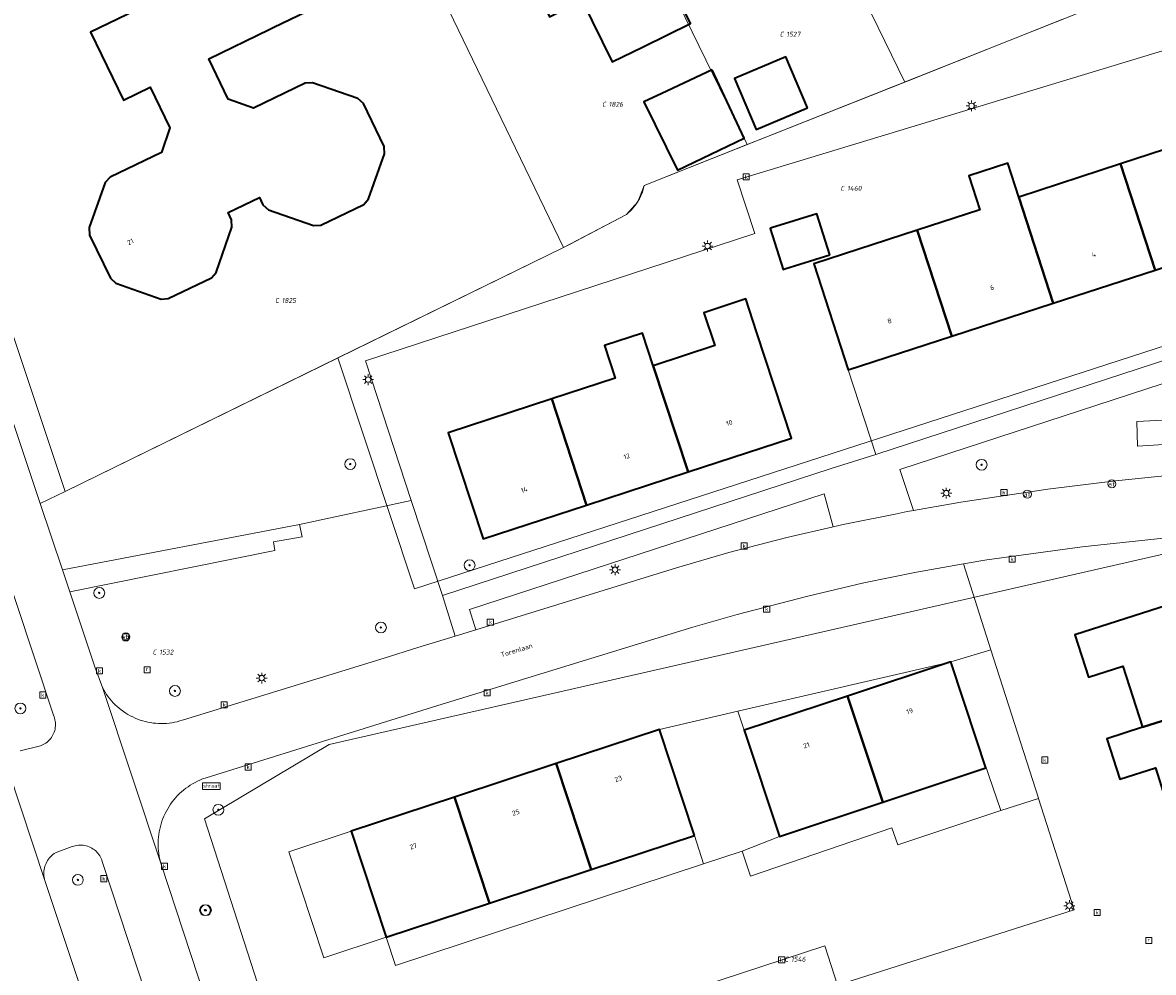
# Model space of a CAD drawing. Header units: metres. Extents: x 250001 to 257773, y 598992 to 609118.
# Tile 132 of 256: x 252841 to 252924, y 600355 to 600425. Entities that reach past the tile are written whole.
import ezdxf
from ezdxf.enums import TextEntityAlignment as Align
from ezdxf.lldxf.tags import DXFTag

# ---------------------------------------------------------------- set-up
doc = ezdxf.new("R2010")
doc.units = ezdxf.units.M
for name, color, linetype, lineweight in [('B-WE-GR-BOOM-S', 252, 'Continuous', 25), ('B-WE-GR-GROENVOORZIENING-GV', 252, 'Continuous', 18), ('B-WE-KG-GRENS_PERCEEL-G', 150, 'KG-PERCEEL', 18), ('B-WE-KG-GRENS_PERCEEL-S', 150, 'Continuous', 25), ('B-WE-KL-ET_LS_OV_LICHTMAST-S', 252, 'Continuous', 25), ('B-WE-OG-BEBOUWING-GV', 1, 'Continuous', 35), ('B-WE-OG-BEBOUWING-T18', 7, 'Continuous', 18), ('B-WE-OG-TERREIN_ERF-GV', 7, 'Continuous', 18), ('B-WE-OG-TOPOGRAFIE-T18', 2, 'Continuous', 18), ('B-WE-RI-GWA_KOLK-S', 252, 'Continuous', 25), ('B-WE-RI-GWA_RIOOLPUT-S', 252, 'Continuous', 25), ('B-WE-VH-VERHARDING_GESLOTEN-GV', 252, 'Continuous', 18), ('B-WE-VH-VERHARDING_OPEN-GV', 252, 'Continuous', 18), ('B-WE-VW-AFSLUITPAAL-S', 252, 'Continuous', 25), ('B-WE-VW-VERKEERSTEKEN_BORD-S', 252, 'Continuous', 25), ('B-WE-VW-VERKEERSTEKEN_DRAAGCONSTRUCTIE-S', 252, 'Continuous', 25), ('X-XX-AL-REFERENTIE-G', 7, 'Continuous', 18)]:
    doc.layers.add(name, color=color, linetype=linetype, lineweight=lineweight)
doc.styles.add('NLCS-ISO', font='NLCS-ISO.ttf')
doc.styles.add('NLCS-ISO-ANNOTATIEF-T18', font='NLCS-ISO.ttf', dxfattribs={"height": 1.8})
doc.styles.get("Standard").update_dxf_attribs({"font": 'NLCS-ISO.ttf'})
tags = doc.linetypes.add('KG-PERCEEL', pattern='A,5.5,-2,["P",Standard,S=1.8,R=0,X=-0.5,Y=-0.9],-2,5.5,-2,[5,NLCS.SHX,S=0.75,R=0,X=0,Y=0],-2', length=19).pattern_tags.tags
tags[6] = DXFTag(74, 10)

# ---------------------------------------------------------------- blocks, each defined once
blk = doc.blocks.new('SKG-PERCEELNUMMER-SO')
at = {"style": 'NLCS-ISO', "oblique": 10, "flags": 1}
blk.add_attdef('GEMEENTECODE', text='', height=1.8, dxfattribs=at).set_placement((0, 2.55), align=Align.MIDDLE_CENTER)
at = {"style": 'NLCS-ISO', "oblique": 10}
blk.add_attdef('SECTIE', text='', height=1.8, dxfattribs=at).set_placement((-0.5, 0), align=Align.MIDDLE_RIGHT)
blk.add_attdef('PERCEELNUMMER', text='', height=1.8, dxfattribs=at).set_placement((0.5, 0), align=Align.MIDDLE_LEFT)
blk = doc.blocks.new('BS2021-132-Xref-KAD-20210617')
at = {"layer": 'B-WE-KG-GRENS_PERCEEL-G', "flags": 128}
for points in [[(252889.803, 600453.636), (252905.966, 600420.436)], [(252878.573, 600448.126), (252894.336, 600415.809)], [(252880.761, 600408.208), (252864.865, 600441.158)], [(252935.376, 600432.138), (252937.683, 600405.004), (252869.746, 600382.991), (252864.1, 600400.055)], [(252832.198, 600425.373), (252843.939, 600390.19)], [(252917.652, 600425.086), (252905.966, 600420.436)], [(252905.966, 600420.436), (252896.157, 600416.533), (252894.336, 600415.809)], [(252894.336, 600415.809), (252886.73, 600412.785)], [(252886.73, 600412.785), (252886.594, 600412.289), (252886.389, 600411.817), (252886.118, 600411.379), (252885.788, 600410.984), (252885.405, 600410.64)], [(252885.405, 600410.64), (252881.195, 600408.42), (252880.761, 600408.208)], [(252880.761, 600408.208), (252864.1, 600400.055)], [(252864.1, 600400.055), (252843.939, 600390.19)], [(252870.628, 600315.191), (252854.233, 600366.004), (252863.451, 600371.485), (252930.448, 600386.785), (252949.549, 600344.368)]]:
    blk.add_lwpolyline(points, dxfattribs=at)
at = {"layer": 'B-WE-KG-GRENS_PERCEEL-S', "xscale": 0.2, "yscale": 0.2, "zscale": 0.2}
for p, values in [((252897.126, 600423.97), {'PERCEELNUMMER': '1527', 'SECTIE': 'C'}), ((252884.009, 600418.792), {'PERCEELNUMMER': '1826', 'SECTIE': 'C'}), ((252901.614, 600412.579), {'PERCEELNUMMER': '1460', 'SECTIE': 'C'}), ((252859.846, 600404.294), {'PERCEELNUMMER': '1825', 'SECTIE': 'C'}), ((252850.799, 600378.312), {'PERCEELNUMMER': '1532', 'SECTIE': 'C'}), ((252897.472, 600355.622), {'PERCEELNUMMER': '1546', 'SECTIE': 'C'})]:
    blk.add_blockref('SKG-PERCEELNUMMER-SO', p, dxfattribs=at).add_auto_attribs(values)
blk = doc.blocks.new('SIE-WEG_VERKEERSBORD-SO')
at = {"color": 0, "linetype": 'ByBlock', "lineweight": 18}
blk.add_lwpolyline([(-1.125, -1.125), (1.125, -1.125), (1.125, 1.125), (-1.125, 1.125)], close=True, dxfattribs=at)
at = {"color": 0, "linetype": 'ByBlock', "lineweight": 18, "style": 'NLCS-ISO'}
blk.add_text('vb', height=1.5, dxfattribs=at).set_placement((0, 0), align=Align.MIDDLE_CENTER)
blk = doc.blocks.new('SIE-WEG_VERKEERSBORD_STRAATNAAM-SO')
at = {"color": 0, "linetype": 'ByBlock', "lineweight": 18}
blk.add_lwpolyline([(-3.25, -1.25), (3.25, -1.25), (3.25, 1.25), (-3.25, 1.25)], close=True, dxfattribs=at)
at = {"color": 0, "linetype": 'ByBlock', "lineweight": 18, "style": 'NLCS-ISO'}
blk.add_text('straat', height=1.5, dxfattribs=at).set_placement((0, 0.15), align=Align.MIDDLE_CENTER)
blk = doc.blocks.new('SVW-AFSLUITPAAL-SO')
at = {"lineweight": 18}
blk.add_circle((0, 0), 1.5, dxfattribs=at)
at = {"lineweight": 18, "style": 'NLCS-ISO'}
blk.add_text('af', height=1.8, dxfattribs=at).set_placement((0, 0), align=Align.MIDDLE_CENTER)
blk = doc.blocks.new('SIE-WEG_PAAL_VERKEERSBORD-SO')
at = {"color": 0, "linetype": 'ByBlock', "lineweight": 18}
blk.add_circle((0, 0), 1.5, dxfattribs=at)
at = {"color": 0, "linetype": 'ByBlock', "lineweight": 18, "style": 'NLCS-ISO'}
blk.add_text('vb', height=1.5, dxfattribs=at).set_placement((0, 0.13), align=Align.MIDDLE_CENTER)
blk = doc.blocks.new('SKL-ET_OV_LICHTMAST-SO')
at = {"color": 0, "linetype": 'ByBlock', "lineweight": 18}
for points in [[(-1.25, 0), (-2, 0)], [(-1.41, 1.41), (-0.88, 0.88)], [(0, 2), (0, 1.25)], [(0.88, 0.88), (1.41, 1.41)], [(2, 0), (1.25, 0)], [(-1.41, -1.41), (-0.88, -0.88)], [(0, -1.25), (0, -2)], [(0.88, -0.88), (1.41, -1.41)]]:
    blk.add_lwpolyline(points, dxfattribs=at)
blk.add_circle((0, 0), 1, dxfattribs=at)
blk = doc.blocks.new('SRI-KOLK-SO')
at = {"color": 0, "linetype": 'ByBlock', "lineweight": 18}
blk.add_lwpolyline([(-1.125, -1.125), (1.125, -1.125), (1.125, 1.125), (-1.125, 1.125)], close=True, dxfattribs=at)
at = {"color": 0, "linetype": 'ByBlock', "lineweight": 18, "style": 'NLCS-ISO'}
blk.add_text('k', height=1.5, dxfattribs=at).set_placement((0, 0), align=Align.MIDDLE_CENTER)
blk = doc.blocks.new('SRI-PUT_INSPECTIEPUT_RIOOLPUT-SO')
at = {"color": 0, "linetype": 'ByBlock', "lineweight": 18}
blk.add_lwpolyline([(-1.12, -1.12), (1.12, -1.12), (1.12, 1.12), (-1.12, 1.12)], close=True, dxfattribs=at)
at = {"color": 0, "linetype": 'ByBlock', "lineweight": 18, "style": 'NLCS-ISO'}
blk.add_text('r', height=1.5, dxfattribs=at).set_placement((0, 0.28), align=Align.MIDDLE_CENTER)
blk = doc.blocks.new('SGR-BOOM_01-SO')
at = {"linetype": 'ByBlock', "lineweight": 18}
h = blk.add_hatch(color=0, dxfattribs=at)
h.dxf.hatch_style = 1
edge = h.paths.add_edge_path()
edge.add_arc((0, 0), 0.25, 0, 360)
at = {"color": 0, "linetype": 'ByBlock', "lineweight": 18}
for radius in [2, 0.25]:
    blk.add_circle((0, 0), radius, dxfattribs=at)
blk = doc.blocks.new('BS2021-132-Xref-BGT-GRIJS-20210617-aangepast')
at = {"layer": 'B-WE-GR-GROENVOORZIENING-GV', "flags": 128}
for points in [[(252940.792, 600434.293), (252886.73, 600412.785), (252886.261, 600411.593), (252885.405, 600410.64), (252880.761, 600408.208), (252843.939, 600390.19), (252842.109, 600389.295), (252843.748, 600384.392), (252861.269, 600387.739), (252869.52, 600389.523), (252866.141, 600399.833), (252894.885, 600409.246), (252893.593, 600413.22), (252931.029, 600424.567)], [(252840.63, 600371.019), (252842.129, 600371.39), (252842.22, 600371.425), (252842.325, 600371.474), (252842.426, 600371.529), (252842.523, 600371.592), (252842.615, 600371.661), (252842.703, 600371.736), (252842.784, 600371.817), (252842.861, 600371.904), (252842.93, 600371.995), (252842.994, 600372.092), (252843.05, 600372.192), (252843.1, 600372.296), (252843.142, 600372.404), (252843.176, 600372.514), (252843.203, 600372.626), (252843.222, 600372.739), (252843.233, 600372.854), (252843.236, 600372.969), (252843.231, 600373.084), (252843.218, 600373.199), (252843.198, 600373.312), (252843.169, 600373.424), (252843.133, 600373.533), (252843.089, 600373.64), (252833.32, 600403.079)], [(252937.129, 600402.109), (252905.599, 600391.817), (252906.615, 600388.774), (252910.119, 600389.4), (252916.529, 600390.349), (252921.54, 600390.969), (252925.619, 600391.38)], [(252881.61, 600350.55), (252900.06, 600356.612), (252901.014, 600353.707), (252918.492, 600359.268), (252915.855, 600367.502), (252913.076, 600366.599), (252905.462, 600364.069), (252905.027, 600365.327), (252894.571, 600361.759), (252893.959, 600363.613), (252891.115, 600362.673), (252868.35, 600355.151), (252867.66, 600357.24), (252863.055, 600355.718), (252860.464, 600363.561), (252865.07, 600365.08), (252872.704, 600367.602), (252880.213, 600370.075), (252887.849, 600372.594), (252893.641, 600373.937), (252909.314, 600377.571), (252909.37, 600377.587), (252912.342, 600378.472), (252910.307, 600384.828), (252906.839, 600384.209), (252902.95, 600383.43), (252898.809, 600382.449), (252893.589, 600381.099), (252890.309, 600380.149), (252871.789, 600374.469), (252868.79, 600373.519), (252854.36, 600369.03), (252854.288, 600369.006), (252854.097, 600368.936), (252853.91, 600368.859), (252853.725, 600368.774), (252853.545, 600368.682), (252853.368, 600368.584), (252853.194, 600368.478), (252853.026, 600368.365), (252852.862, 600368.246), (252852.702, 600368.121), (252852.548, 600367.989), (252852.399, 600367.852), (252852.256, 600367.709), (252852.118, 600367.56), (252851.986, 600367.405), (252851.861, 600367.246), (252851.742, 600367.082), (252851.629, 600366.913), (252851.523, 600366.74), (252851.425, 600366.563), (252851.333, 600366.383), (252851.248, 600366.198), (252851.171, 600366.011), (252851.101, 600365.821), (252851.039, 600365.628), (252850.984, 600365.432), (252850.937, 600365.235), (252850.898, 600365.036), (252850.867, 600364.836), (252850.844, 600364.634), (252850.828, 600364.432), (252850.821, 600364.229), (252850.822, 600364.027), (252850.83, 600363.824), (252850.847, 600363.622), (252850.872, 600363.421), (252850.904, 600363.22), (252850.945, 600363.022), (252850.993, 600362.825), (252851.049, 600362.63), (252857.595, 600342.693)], [(252853.67, 600341.589), (252846.709, 600362.759), (252846.688, 600362.842), (252846.652, 600362.952), (252846.609, 600363.059), (252846.558, 600363.163), (252846.501, 600363.263), (252846.436, 600363.359), (252846.365, 600363.451), (252846.288, 600363.537), (252846.206, 600363.617), (252846.117, 600363.692), (252846.024, 600363.761), (252845.927, 600363.823), (252845.825, 600363.877), (252845.72, 600363.925), (252845.612, 600363.966), (252845.501, 600363.998), (252845.388, 600364.023), (252845.274, 600364.041), (252845.159, 600364.05), (252845.043, 600364.051), (252844.928, 600364.045), (252844.813, 600364.03), (252844.7, 600364.007), (252844.588, 600363.977), (252844.479, 600363.939), (252843.279, 600363.5), (252843.247, 600363.481), (252843.146, 600363.418), (252843.051, 600363.348), (252842.96, 600363.272), (252842.874, 600363.19), (252842.794, 600363.102), (252842.721, 600363.009), (252842.653, 600362.911), (252842.593, 600362.809), (252842.54, 600362.703), (252842.493, 600362.594), (252842.455, 600362.482), (252842.423, 600362.367), (252842.4, 600362.251), (252842.385, 600362.133), (252842.377, 600362.015), (252842.378, 600361.896), (252842.386, 600361.778), (252842.403, 600361.66), (252842.427, 600361.544), (252842.459, 600361.43), (252849.553, 600340.098)]]:
    blk.add_lwpolyline(points, dxfattribs=at)
for points in [[(252843.939, 600390.19), (252832.059, 600425.789), (252830.245, 600424.896), (252830.289, 600424.669), (252830.359, 600424.449), (252842.109, 600389.295)], [(252936.641, 600403.633), (252934.649, 600409.844), (252932.11, 600409.03), (252924.465, 600406.54), (252916.947, 600404.092), (252909.445, 600401.649), (252901.8, 600399.16), (252903.826, 600392.921)], [(252931.359, 600394.04), (252931.29, 600395.76), (252923.11, 600395.349), (252923.16, 600393.52)], [(252931.359, 600394.04), (252923.16, 600393.52), (252923.11, 600395.349), (252931.29, 600395.76)], [(252900.689, 600387.572), (252900.011, 600390.013), (252873.816, 600381.468), (252874.278, 600379.969), (252889.099, 600384.54), (252892.98, 600385.67), (252897.269, 600386.79)], [(252871.823, 600382.499), (252869.52, 600389.523), (252861.269, 600387.739), (252861.45, 600386.829), (252859.329, 600386.469), (252859.44, 600385.81), (252844.293, 600382.761), (252846.148, 600377.213), (252846.709, 600375.689), (252846.803, 600375.515), (252846.904, 600375.345), (252847.012, 600375.179), (252847.127, 600375.017), (252847.248, 600374.861), (252847.375, 600374.709), (252847.508, 600374.562), (252847.648, 600374.422), (252847.792, 600374.286), (252847.942, 600374.157), (252848.097, 600374.034), (252848.257, 600373.917), (252848.422, 600373.807), (252848.591, 600373.704), (252848.764, 600373.607), (252848.94, 600373.518), (252849.12, 600373.435), (252849.304, 600373.361), (252849.49, 600373.293), (252849.678, 600373.233), (252849.869, 600373.181), (252850.062, 600373.137), (252850.257, 600373.1), (252850.453, 600373.071), (252850.65, 600373.051), (252850.847, 600373.038), (252851.045, 600373.033), (252851.243, 600373.036), (252851.441, 600373.047), (252851.638, 600373.067), (252851.834, 600373.094), (252852.029, 600373.129), (252852.222, 600373.171), (252852.414, 600373.222), (252852.603, 600373.28), (252852.69, 600373.31), (252867.509, 600377.859), (252870, 600378.65), (252872.75, 600379.498)], [(252861.45, 600386.829), (252861.269, 600387.739), (252843.748, 600384.392), (252844.293, 600382.761), (252859.44, 600385.81), (252859.329, 600386.469)], [(252915.849, 600367.52), (252912.342, 600378.472), (252909.37, 600377.587), (252911.271, 600371.865), (252913.076, 600366.599), (252915.855, 600367.502)], [(252894.109, 600372.54), (252893.641, 600373.937), (252887.849, 600372.594), (252890.434, 600364.765), (252890.428, 600364.763), (252891.115, 600362.673), (252893.959, 600363.613), (252896.72, 600364.689)], [(252867.66, 600357.24), (252865.07, 600365.08), (252860.464, 600363.561), (252863.055, 600355.718)]]:
    blk.add_lwpolyline(points, close=True, dxfattribs=at)
at = {"layer": 'B-WE-OG-BEBOUWING-GV', "flags": 128}
for points in [[(252885.016, 600427.851), (252879.961, 600438.175), (252871.96, 600434.263), (252873.81, 600430.484), (252872.906, 600430.041), (252874.884, 600426.001), (252878.501, 600427.772), (252879.73, 600425.262), (252882.142, 600426.443), (252884.359, 600421.917), (252886.649, 600423.039), (252890.14, 600424.749), (252887.93, 600429.274)], [(252898.795, 600418.531), (252897.188, 600422.308), (252893.397, 600420.695), (252895.004, 600416.918)], [(252891.743, 600421.331), (252888.021, 600419.586), (252886.707, 600418.965), (252889.187, 600413.916), (252894.109, 600416.284)], [(252932.11, 600409.03), (252929.55, 600416.87), (252921.904, 600414.382), (252924.465, 600406.54)], [(252914.397, 600411.939), (252913.584, 600414.439), (252910.71, 600413.504), (252911.523, 600411.004), (252906.894, 600409.498), (252909.445, 600401.649), (252916.947, 600404.092)], [(252924.465, 600406.54), (252921.904, 600414.382), (252914.397, 600411.939), (252916.947, 600404.092)], [(252900.432, 600407.669), (252899.479, 600410.704), (252896.122, 600409.65), (252896.033, 600409.622), (252896.986, 600406.587), (252897.106, 600406.625)], [(252909.445, 600401.649), (252906.894, 600409.498), (252899.249, 600407.01), (252901.8, 600399.16)], [(252895.029, 600401.979), (252894.235, 600404.404), (252891.141, 600403.391), (252891.935, 600400.966), (252887.388, 600399.477), (252889.966, 600391.624), (252897.609, 600394.119)], [(252887.388, 600399.477), (252886.6, 600401.887), (252883.797, 600400.97), (252884.586, 600398.56), (252879.89, 600397.024), (252882.463, 600389.175), (252889.966, 600391.624)], [(252882.463, 600389.175), (252879.89, 600397.024), (252872.25, 600394.52), (252874.82, 600386.68)], [(252931.385, 600375.254), (252928.93, 600382.91), (252921.07, 600380.41), (252918.538, 600379.598), (252919.542, 600376.466), (252922.074, 600377.277), (252923.524, 600372.753)], [(252911.271, 600371.865), (252909.37, 600377.587), (252909.314, 600377.571), (252901.739, 600375.065), (252904.345, 600367.225), (252911.97, 600369.76)], [(252904.345, 600367.225), (252901.739, 600375.065), (252894.109, 600372.54), (252896.72, 600364.689)], [(252931.385, 600375.254), (252923.524, 600372.753), (252920.907, 600371.914), (252921.869, 600368.914), (252924.485, 600369.753), (252925.932, 600365.24), (252933.795, 600367.741)], [(252890.434, 600364.765), (252887.849, 600372.594), (252880.213, 600370.075), (252882.799, 600362.244), (252890.428, 600364.763)], [(252882.799, 600362.244), (252880.213, 600370.075), (252872.704, 600367.602), (252875.294, 600359.762)], [(252875.294, 600359.762), (252872.704, 600367.602), (252865.07, 600365.08), (252867.66, 600357.24)]]:
    blk.add_lwpolyline(points, close=True, dxfattribs=at)
blk.add_lwpolyline([(252856.6, 600429.35), (252845.82, 600424.12), (252848.25, 600419.09), (252850.231, 600420.047), (252851.678, 600417.052), (252851.062, 600415.218), (252847.27, 600413.4), (252846.9, 600413), (252845.72, 600409.68), (252845.75, 600409.13), (252847.29, 600405.95), (252847.7, 600405.58), (252851.03, 600404.4), (252851.57, 600404.43), (252854.75, 600405.97), (252855.11, 600406.36), (252856.265, 600409.706), (252856.241, 600410.262), (252855.984, 600410.806), (252858.303, 600411.904), (252858.56, 600411.36), (252858.96, 600411), (252862.29, 600409.83), (252862.83, 600409.85), (252866.008, 600411.386), (252866.37, 600411.8), (252867.54, 600415.13), (252867.51, 600415.68), (252865.98, 600418.86), (252865.57, 600419.21), (252862.23, 600420.37), (252861.69, 600420.35), (252857.874, 600418.502), (252856, 600419.18), (252854.56, 600422.14), (252859.03, 600424.32), (252859.315, 600424.465), (252864.34, 600426.893)], dxfattribs=at)
at = {"layer": 'B-WE-OG-TERREIN_ERF-GV', "flags": 128}
for points in [[(252971.115, 600493.782), (252880.101, 600449.28), (252875.45, 600447.04), (252848.179, 600433.723), (252832.059, 600425.789), (252843.939, 600390.19), (252880.761, 600408.208), (252885.405, 600410.64), (252886.261, 600411.593), (252886.73, 600412.785), (252940.792, 600434.293)], [(252864.34, 600426.893), (252859.315, 600424.465), (252859.03, 600424.32), (252854.56, 600422.14), (252856, 600419.18), (252857.874, 600418.502), (252861.69, 600420.35), (252862.23, 600420.37), (252865.57, 600419.21), (252865.98, 600418.86), (252867.51, 600415.68), (252867.54, 600415.13), (252866.37, 600411.8), (252866.008, 600411.386), (252862.83, 600409.85), (252862.29, 600409.83), (252858.96, 600411), (252858.56, 600411.36), (252858.303, 600411.904), (252855.984, 600410.806), (252856.241, 600410.262), (252856.265, 600409.706), (252855.11, 600406.36), (252854.75, 600405.97), (252851.57, 600404.43), (252851.03, 600404.4), (252847.7, 600405.58), (252847.29, 600405.95), (252845.75, 600409.13), (252845.72, 600409.68), (252846.9, 600413), (252847.27, 600413.4), (252851.062, 600415.218), (252851.678, 600417.052), (252850.231, 600420.047), (252848.25, 600419.09), (252845.82, 600424.12), (252856.6, 600429.35)], [(252945.041, 600346.425), (252940.232, 600361.423), (252938.565, 600360.888), (252930.183, 600387.025), (252928.1, 600386.979), (252927.637, 600386.942), (252925.079, 600386.739), (252919.079, 600386.079), (252912.04, 600385.13), (252911.6, 600385.053), (252910.307, 600384.828), (252912.342, 600378.472), (252915.849, 600367.52), (252915.855, 600367.502), (252918.492, 600359.268), (252901.014, 600353.707), (252900.06, 600356.612), (252881.61, 600350.55)]]:
    blk.add_lwpolyline(points, dxfattribs=at)
for points in [[(252890.14, 600424.749), (252886.649, 600423.039), (252884.359, 600421.917), (252882.142, 600426.443), (252879.73, 600425.262), (252878.501, 600427.772), (252874.884, 600426.001), (252872.906, 600430.041), (252873.81, 600430.484), (252871.96, 600434.263), (252879.961, 600438.175), (252885.016, 600427.851), (252887.93, 600429.274)], [(252869.52, 600389.523), (252871.823, 600382.499), (252900.539, 600391.869), (252903.826, 600392.921), (252901.8, 600399.16), (252899.249, 600407.01), (252906.894, 600409.498), (252911.523, 600411.004), (252910.71, 600413.504), (252913.584, 600414.439), (252914.397, 600411.939), (252921.904, 600414.382), (252929.55, 600416.87), (252932.11, 600409.03), (252934.649, 600409.844), (252936.641, 600403.633), (252939.021, 600404.396), (252937.035, 600410.589), (252932.944, 600423.344), (252931.564, 600422.901), (252931.029, 600424.567), (252893.593, 600413.22), (252894.885, 600409.246), (252866.141, 600399.833)], [(252898.795, 600418.531), (252895.004, 600416.918), (252893.397, 600420.695), (252897.188, 600422.308)], [(252894.109, 600416.284), (252889.187, 600413.916), (252886.707, 600418.965), (252888.021, 600419.586), (252891.743, 600421.331)], [(252900.432, 600407.669), (252897.106, 600406.625), (252896.986, 600406.587), (252896.033, 600409.622), (252896.122, 600409.65), (252899.479, 600410.704)], [(252887.388, 600399.477), (252891.935, 600400.966), (252891.141, 600403.391), (252894.235, 600404.404), (252895.029, 600401.979), (252897.609, 600394.119), (252889.966, 600391.624), (252882.463, 600389.175), (252874.82, 600386.68), (252872.25, 600394.52), (252879.89, 600397.024), (252884.586, 600398.56), (252883.797, 600400.97), (252886.6, 600401.887)], [(252924.485, 600369.753), (252921.869, 600368.914), (252920.907, 600371.914), (252923.524, 600372.753), (252922.074, 600377.277), (252919.542, 600376.466), (252918.538, 600379.598), (252921.07, 600380.41), (252928.93, 600382.91), (252931.385, 600375.254), (252933.795, 600367.741), (252936.204, 600360.226), (252938.66, 600352.57), (252930.8, 600350.05), (252929.277, 600354.799), (252926.802, 600354.005), (252925.87, 600356.912), (252928.345, 600357.706), (252925.932, 600365.24)], [(252901.739, 600375.065), (252909.314, 600377.571), (252893.641, 600373.937), (252894.109, 600372.54)], [(252913.076, 600366.599), (252911.271, 600371.865), (252911.97, 600369.76), (252904.345, 600367.225), (252896.72, 600364.689), (252893.959, 600363.613), (252894.571, 600361.759), (252905.027, 600365.327), (252905.462, 600364.069)], [(252891.115, 600362.673), (252890.428, 600364.763), (252882.799, 600362.244), (252875.294, 600359.762), (252867.66, 600357.24), (252868.35, 600355.151)]]:
    blk.add_lwpolyline(points, close=True, dxfattribs=at)
at = {"layer": 'B-WE-VH-VERHARDING_GESLOTEN-GV', "flags": 128}
for points in [[(252849.553, 600340.098), (252842.459, 600361.43), (252838.862, 600372.259), (252825.469, 600412.51), (252822.929, 600420.109), (252818.688, 600432.71), (252818.619, 600432.89), (252802.339, 600481.77), (252801.239, 600485.01), (252796.259, 600500), (252793.79, 600507.43), (252783.5, 600538.219)], [(252833.32, 600403.079), (252843.089, 600373.64), (252843.133, 600373.533), (252843.169, 600373.424), (252843.198, 600373.312), (252843.218, 600373.199), (252843.231, 600373.084), (252843.236, 600372.969), (252843.233, 600372.854), (252843.222, 600372.739), (252843.203, 600372.626), (252843.176, 600372.514), (252843.142, 600372.404), (252843.1, 600372.296), (252843.05, 600372.192), (252842.994, 600372.092), (252842.93, 600371.995), (252842.861, 600371.904), (252842.784, 600371.817), (252842.703, 600371.736), (252842.615, 600371.661), (252842.523, 600371.592), (252842.426, 600371.529), (252842.325, 600371.474), (252842.22, 600371.425), (252842.129, 600371.39), (252840.63, 600371.019)], [(252838.862, 600372.259), (252842.459, 600361.43), (252842.427, 600361.544), (252842.403, 600361.66), (252842.386, 600361.778), (252842.378, 600361.896), (252842.377, 600362.015), (252842.385, 600362.133), (252842.4, 600362.251), (252842.423, 600362.367), (252842.455, 600362.482), (252842.493, 600362.594), (252842.54, 600362.703), (252842.593, 600362.809), (252842.653, 600362.911), (252842.721, 600363.009), (252842.794, 600363.102), (252842.874, 600363.19), (252842.96, 600363.272), (252843.051, 600363.348), (252843.146, 600363.418), (252843.247, 600363.481), (252843.279, 600363.5), (252844.479, 600363.939), (252844.588, 600363.977), (252844.7, 600364.007), (252844.813, 600364.03), (252844.928, 600364.045), (252845.043, 600364.051), (252845.159, 600364.05), (252845.274, 600364.041), (252845.388, 600364.023), (252845.501, 600363.998), (252845.612, 600363.966), (252845.72, 600363.925), (252845.825, 600363.877), (252845.927, 600363.823), (252846.024, 600363.761), (252846.117, 600363.692), (252846.206, 600363.617), (252846.288, 600363.537), (252846.365, 600363.451), (252846.436, 600363.359), (252846.501, 600363.263), (252846.558, 600363.163), (252846.609, 600363.059), (252846.652, 600362.952), (252846.688, 600362.842), (252846.709, 600362.759), (252853.67, 600341.589)], [(252857.595, 600342.693), (252851.049, 600362.63), (252846.709, 600375.689), (252846.148, 600377.213), (252844.293, 600382.761), (252843.748, 600384.392), (252842.109, 600389.295), (252830.359, 600424.449)], [(252925.619, 600391.38), (252921.54, 600390.969), (252916.529, 600390.349), (252910.119, 600389.4), (252906.615, 600388.774), (252906.14, 600388.689), (252905.259, 600388.512), (252901.903, 600387.836), (252901.419, 600387.739), (252900.689, 600387.572), (252897.269, 600386.79), (252892.98, 600385.67), (252889.099, 600384.54), (252874.278, 600379.969), (252872.75, 600379.498), (252870, 600378.65), (252867.509, 600377.859), (252852.69, 600373.31), (252852.603, 600373.28), (252852.414, 600373.222), (252852.222, 600373.171), (252852.029, 600373.129), (252851.834, 600373.094), (252851.638, 600373.067), (252851.441, 600373.047), (252851.243, 600373.036), (252851.045, 600373.033), (252850.847, 600373.038), (252850.65, 600373.051), (252850.453, 600373.071), (252850.257, 600373.1), (252850.062, 600373.137), (252849.869, 600373.181), (252849.678, 600373.233), (252849.49, 600373.293), (252849.304, 600373.361), (252849.12, 600373.435), (252848.94, 600373.518), (252848.764, 600373.607), (252848.591, 600373.704), (252848.422, 600373.807), (252848.257, 600373.917), (252848.097, 600374.034), (252847.942, 600374.157), (252847.792, 600374.286), (252847.648, 600374.422), (252847.508, 600374.562), (252847.375, 600374.709), (252847.248, 600374.861), (252847.127, 600375.017), (252847.012, 600375.179), (252846.904, 600375.345), (252846.803, 600375.515), (252846.709, 600375.689), (252851.049, 600362.63), (252850.993, 600362.825), (252850.945, 600363.022), (252850.904, 600363.22), (252850.872, 600363.421), (252850.847, 600363.622), (252850.83, 600363.824), (252850.822, 600364.027), (252850.821, 600364.229), (252850.828, 600364.432), (252850.844, 600364.634), (252850.867, 600364.836), (252850.898, 600365.036), (252850.937, 600365.235), (252850.984, 600365.432), (252851.039, 600365.628), (252851.101, 600365.821), (252851.171, 600366.011), (252851.248, 600366.198), (252851.333, 600366.383), (252851.425, 600366.563), (252851.523, 600366.74), (252851.629, 600366.913), (252851.742, 600367.082), (252851.861, 600367.246), (252851.986, 600367.405), (252852.118, 600367.56), (252852.256, 600367.709), (252852.399, 600367.852), (252852.548, 600367.989), (252852.702, 600368.121), (252852.862, 600368.246), (252853.026, 600368.365), (252853.194, 600368.478), (252853.368, 600368.584), (252853.545, 600368.682), (252853.725, 600368.774), (252853.91, 600368.859), (252854.097, 600368.936), (252854.288, 600369.006), (252854.36, 600369.03), (252868.79, 600373.519), (252871.789, 600374.469), (252890.309, 600380.149), (252893.589, 600381.099), (252898.809, 600382.449), (252902.95, 600383.43), (252906.839, 600384.209), (252910.307, 600384.828), (252911.6, 600385.053), (252912.04, 600385.13), (252919.079, 600386.079), (252925.079, 600386.739)]]:
    blk.add_lwpolyline(points, dxfattribs=at)
at = {"layer": 'B-WE-VH-VERHARDING_OPEN-GV', "flags": 128}
blk.add_lwpolyline([(252936.641, 600403.633), (252903.826, 600392.921), (252900.539, 600391.869), (252871.823, 600382.499), (252872.75, 600379.498), (252874.278, 600379.969), (252873.816, 600381.468), (252900.011, 600390.013), (252900.689, 600387.572), (252901.419, 600387.739), (252901.903, 600387.836), (252905.259, 600388.512), (252906.14, 600388.689), (252906.615, 600388.774), (252905.599, 600391.817), (252937.129, 600402.109)], dxfattribs=at)
at = {"layer": 'B-WE-GR-BOOM-S', "xscale": 0.2, "yscale": 0.2, "zscale": 0.2}
for p in [(252865.012, 600392.201), (252911.65, 600392.154), (252873.826, 600384.732), (252846.47, 600382.68), (252867.28, 600380.13), (252852.06, 600375.44), (252840.64, 600374.15), (252855.27, 600366.66), (252844.89, 600361.48), (252854.28, 600359.24), (252854.35, 600359.24)]:
    blk.add_blockref('SGR-BOOM_01-SO', p, dxfattribs=at)
at = {"layer": 'B-WE-KL-ET_LS_OV_LICHTMAST-S', "xscale": 0.2, "yscale": 0.2, "zscale": 0.2}
for p in [(252910.905, 600418.676), (252891.402, 600408.316), (252866.333, 600398.446), (252909.04, 600390.06), (252884.569, 600384.399), (252858.47, 600376.392), (252918.131, 600359.573)]:
    blk.add_blockref('SKL-ET_OV_LICHTMAST-SO', p, dxfattribs=at)
at = {"layer": 'B-WE-RI-GWA_KOLK-S', "xscale": 0.2, "yscale": 0.2, "zscale": 0.2}
for p in [(252894.263, 600413.423), (252913.3, 600390.1), (252894.11, 600386.15), (252913.9, 600385.18), (252895.77, 600381.48), (252875.36, 600380.53), (252846.49, 600376.92), (252842.3, 600375.14), (252875.12, 600375.3), (252855.7, 600374.42), (252857.47, 600369.82), (252916.311, 600370.339), (252851.29, 600362.48), (252846.81, 600361.57), (252920.181, 600359.071), (252896.877, 600355.566)]:
    blk.add_blockref('SRI-KOLK-SO', p, dxfattribs=at)
at = {"layer": 'B-WE-RI-GWA_RIOOLPUT-S', "xscale": 0.2, "yscale": 0.2, "zscale": 0.2}
for p in [(252850, 600377), (252924, 600357)]:
    blk.add_blockref('SRI-PUT_INSPECTIEPUT_RIOOLPUT-SO', p, dxfattribs=at)
at = {"layer": 'B-WE-VW-AFSLUITPAAL-S', "xscale": 0.2, "yscale": 0.2, "zscale": 0.2}
for p in [(252921.266, 600390.739), (252915.029, 600389.98)]:
    blk.add_blockref('SVW-AFSLUITPAAL-SO', p, dxfattribs=at)
at = {"layer": 'B-WE-VW-VERKEERSTEKEN_BORD-S', "xscale": 0.2, "yscale": 0.2, "zscale": 0.2}
for name, p in [('SIE-WEG_VERKEERSBORD-SO', (252848.429, 600379.433)), ('SIE-WEG_VERKEERSBORD_STRAATNAAM-SO', (252854.744, 600368.404))]:
    blk.add_blockref(name, p, dxfattribs=at)
at = {"layer": 'B-WE-VW-VERKEERSTEKEN_DRAAGCONSTRUCTIE-S', "xscale": 0.2, "yscale": 0.2, "zscale": 0.2}
blk.add_blockref('SIE-WEG_PAAL_VERKEERSBORD-SO', (252848.429, 600379.433), dxfattribs=at)
at = {"layer": 'B-WE-OG-BEBOUWING-T18', "style": 'NLCS-ISO-ANNOTATIEF-T18'}
for s, rotation, p in [('21', 25.8, (252848.77, 600408.63)), ('4', 18, (252919.932, 600407.693)), ('6', 18, (252912.422, 600405.248)), ('8', 18, (252904.849, 600402.782)), ('10', 18.1, (252893.012, 600395.248)), ('12', 18.1, (252885.439, 600392.776)), ('14', 18.1, (252877.866, 600390.304)), ('19', 18.3, (252906.339, 600373.952)), ('21', 18.3, (252898.709, 600371.429)), ('23', 18.3, (252884.814, 600368.96)), ('25', 18.2, (252877.241, 600366.464)), ('27', 18.3, (252869.671, 600363.967))]:
    blk.add_text(s, height=0.36, rotation=rotation, dxfattribs=at).set_placement(p, align=Align.MIDDLE)
at = {"layer": 'B-WE-OG-TOPOGRAFIE-T18', "style": 'NLCS-ISO-ANNOTATIEF-T18'}
blk.add_text('Torenlaan', height=0.36, rotation=17.1, dxfattribs=at).set_placement((252877.296, 600378.457), align=Align.MIDDLE)

msp = doc.modelspace()

# ---------------------------------------------------------------- block references
at = {"layer": 'X-XX-AL-REFERENTIE-G'}
for name in ['BS2021-132-Xref-BGT-GRIJS-20210617-aangepast', 'BS2021-132-Xref-KAD-20210617']:
    msp.add_blockref(name, (0, 0), dxfattribs=at)

doc.saveas('drawing.dxf')
